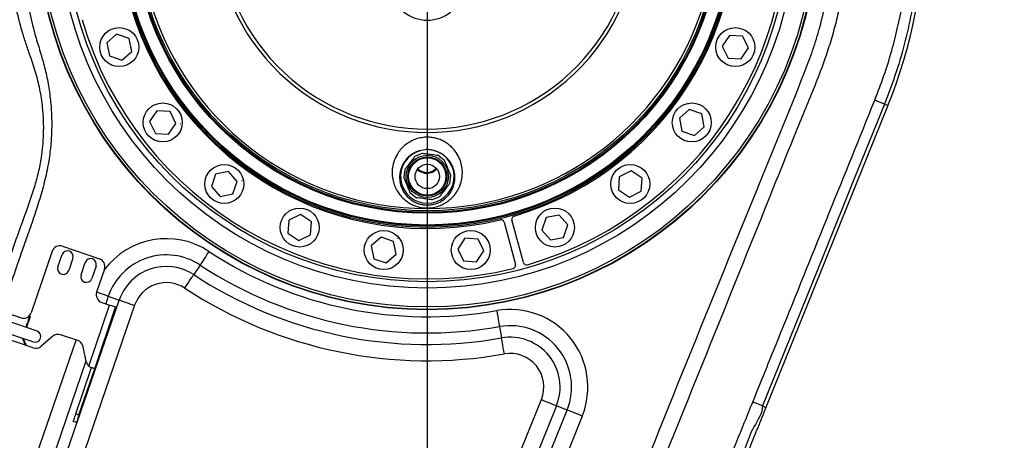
# Model space of a CAD drawing. Extents: x 0 to 8410, y 0 to 5940.
# Tile 96 of 158: x 4431 to 5036, y 2213 to 2471. Entities that reach past the tile are written whole.
import ezdxf

# ---------------------------------------------------------------- set-up
doc = ezdxf.new("R2010")
doc.units = 0
doc.header["$LTSCALE"] = 10
doc.layers.get('0').update_dxf_attribs({"linetype": 'CONTINUOUS'})
doc.styles.add('SLDTEXTSTYLE0', font='TXT', dxfattribs={"width": 0.605})
doc.dimstyles.new('SLDDIMSTYLE1', dxfattribs={"dimtxt": 50, "dimasz": 50, "dimexe": 0, "dimexo": 0.0625, "dimgap": 12.5, "dimtad": 1, "dimdec": 1, "dimrnd": 1e-09, "dimzin": 12, "dimtxsty": 'SLDTEXTSTYLE0', "dimsah": 1, "dimcen": 0.09, "dimazin": 3, "dimtfac": 1, "dimtofl": 0, "dimtmove": 0, "dimatfit": 3, "dimtolj": 1, "dimtzin": 12})
doc.dimstyles.new('SLDDIMSTYLE2', dxfattribs={"dimtxt": 50, "dimasz": 50, "dimexe": 0, "dimexo": 0.0625, "dimgap": 12.5, "dimtad": 1, "dimdec": 0, "dimrnd": 1e-09, "dimzin": 12, "dimtxsty": 'SLDTEXTSTYLE0', "dimsah": 1, "dimcen": 0.09, "dimazin": 3, "dimtfac": 1, "dimtofl": 0, "dimtmove": 0, "dimatfit": 3, "dimtolj": 1, "dimtzin": 12})

# ---------------------------------------------------------------- blocks, each defined once
blk = doc.blocks.new('_D_1')
at = {"color": 7, "linetype": 'CONTINUOUS'}
for p, q in [((4681.63, 2513.02), (4681.63, 1264.41)), ((4261.63, 1476.98), (4261.63, 1264.41)), ((4681.63, 1279.41), (4261.63, 1279.41))]:
    blk.add_line(p, q, dxfattribs=at)
for points in [[(4261.63, 1279.41), (4311.63, 1271.91), (4311.63, 1286.91)], [(4681.63, 1279.41), (4631.63, 1286.91), (4631.63, 1271.91)]]:
    blk.add_solid(points, dxfattribs=at)
at = {"color": 7, "linetype": 'CONTINUOUS', "insert": (4414.34, 1343.86), "char_height": 50, "attachment_point": 1, "style": 'SLDTEXTSTYLE0'}
blk.add_mtext('420', dxfattribs=at)
blk = doc.blocks.new('_D_5')
at = {"color": 7, "linetype": 'CONTINUOUS'}
for p, q in [((7748.62, 2513.02), (7748.62, 776.49)), ((4261.63, 1476.98), (4261.63, 776.49)), ((4261.63, 791.49), (7748.62, 791.49))]:
    blk.add_line(p, q, dxfattribs=at)
for points in [[(4261.63, 791.49), (4311.63, 783.99), (4311.63, 798.99)], [(7748.62, 791.49), (7698.62, 798.99), (7698.62, 783.99)]]:
    blk.add_solid(points, dxfattribs=at)
at = {"color": 7, "linetype": 'CONTINUOUS', "insert": (5928.74, 855.94), "char_height": 50, "attachment_point": 1, "style": 'SLDTEXTSTYLE0'}
blk.add_mtext('3487', dxfattribs=at)
blk = doc.blocks.new('_D_6')
at = {"color": 7, "linetype": 'CONTINUOUS'}
for p, q in [((4661.63, 2533.02), (3022.36, 2533.02)), ((3037.36, 1533.02), (3037.36, 2533.02)), ((4543.1, 1533.02), (3022.36, 1533.02))]:
    blk.add_line(p, q, dxfattribs=at)
for points in [[(3037.36, 2533.02), (3029.86, 2483.02), (3044.86, 2483.02)], [(3037.36, 1533.02), (3044.86, 1583.02), (3029.86, 1583.02)]]:
    blk.add_solid(points, dxfattribs=at)
at = {"color": 7, "linetype": 'CONTINUOUS', "insert": (2972.9, 1956.63), "char_height": 50, "attachment_point": 1, "rotation": 90, "style": 'SLDTEXTSTYLE0'}
blk.add_mtext('1000', dxfattribs=at)
blk = doc.blocks.new('_D_9')
at = {"color": 7, "linetype": 'CONTINUOUS'}
for p, q in [((6136.63, 4639.08), (2746.63, 4639.08)), ((2761.63, 4639.08), (2761.63, 1533.02)), ((3861.91, 1533.02), (2746.63, 1533.02))]:
    blk.add_line(p, q, dxfattribs=at)
for points in [[(2761.63, 4639.08), (2754.13, 4589.08), (2769.13, 4589.08)], [(2761.63, 1533.02), (2769.13, 1583.02), (2754.13, 1583.02)]]:
    blk.add_solid(points, dxfattribs=at)
at = {"color": 7, "linetype": 'CONTINUOUS', "insert": (2697.18, 3009.66), "char_height": 50, "attachment_point": 1, "rotation": 90, "style": 'SLDTEXTSTYLE0'}
blk.add_mtext('3106', dxfattribs=at)

msp = doc.modelspace()

# ---------------------------------------------------------------- linework, layer by layer
at = {"color": 7, "linetype": 'CONTINUOUS'}
for p, q in [((4866.232755, 2464.568605), (4866.209807, 2464.548518)), ((4866.209807, 2464.548518), (4866.215767, 2464.518596)), ((4866.215767, 2464.518596), (4866.244676, 2464.508821)), ((4866.261603, 2464.55883), (4866.232755, 2464.568605)), ((4866.244676, 2464.508821), (4866.267564, 2464.528908)), ((4866.267564, 2464.528908), (4866.261603, 2464.55883)), ((4490.660282, 2462.498893), (4484.584289, 2457.168271)), ((4498.31474, 2459.902276), (4490.660282, 2462.498893)), ((4499.893205, 2451.974978), (4498.31474, 2459.902276)), ((4867.452921, 2461.820235), (4862.963678, 2455.098678)), ((4875.518622, 2461.29321), (4867.452921, 2461.820235)), ((4879.09508, 2454.04457), (4875.518622, 2461.29321)), ((4484.584289, 2457.168271), (4486.162754, 2449.241032)), ((4493.817212, 2446.644356), (4499.893205, 2451.974978)), ((4862.963678, 2455.098678), (4866.540076, 2447.850038)), ((4874.605777, 2447.323014), (4879.09508, 2454.04457)), ((4486.162754, 2449.241032), (4493.817212, 2446.644356)), ((4502.648669, 2450.92832), (4502.646687, 2450.897862)), ((4502.646687, 2450.897862), (4502.672048, 2450.880935)), ((4502.676027, 2450.941791), (4502.648669, 2450.92832)), ((4502.672048, 2450.880935), (4502.699392, 2450.894405)), ((4502.701374, 2450.924863), (4502.676027, 2450.941791)), ((4502.699392, 2450.894405), (4502.701374, 2450.924863)), ((4866.540076, 2447.850038), (4874.605777, 2447.323014)), ((4515.4202, 2415.474285), (4510.930913, 2408.75267)), ((4523.485901, 2414.947202), (4515.4202, 2415.474285)), ((4842.693033, 2416.152944), (4836.617055, 2410.822322)), ((4842.198374, 2419.10993), (4842.196407, 2419.079532)), ((4842.196407, 2419.079532), (4842.221739, 2419.062604)), ((4842.225732, 2419.123461), (4842.198374, 2419.10993)), ((4842.221739, 2419.062604), (4842.249097, 2419.076075)), ((4842.251064, 2419.106473), (4842.225732, 2419.123461)), ((4842.249097, 2419.076075), (4842.251064, 2419.106473)), ((4850.347461, 2413.556268), (4842.693033, 2416.152944)), ((4964.854898, 2418.593098), (4889.879229, 2233.021726)), ((4527.062329, 2407.698621), (4523.485901, 2414.947202)), ((4836.617055, 2410.822322), (4838.195505, 2402.895023)), ((4851.925971, 2405.628969), (4850.347461, 2413.556268)), ((4510.930913, 2408.75267), (4514.507326, 2401.504089)), ((4522.573026, 2400.977005), (4527.062329, 2407.698621)), ((4530.017736, 2407.420863), (4529.994788, 2407.400717)), ((4529.994788, 2407.400717), (4530.000748, 2407.370855)), ((4530.000748, 2407.370855), (4530.029627, 2407.36102)), ((4530.046614, 2407.411029), (4530.017736, 2407.420863)), ((4530.029627, 2407.36102), (4530.052545, 2407.381167)), ((4530.052545, 2407.381167), (4530.046614, 2407.411029)), ((4845.849933, 2400.298347), (4851.925971, 2405.628969)), ((4514.507326, 2401.504089), (4522.573026, 2400.977005)), ((4838.195505, 2402.895023), (4845.849933, 2400.298347)), ((4678.448172, 2389.167418), (4673.875632, 2387.271513)), ((4692.291351, 2384.853949), (4688.363107, 2387.865772)), ((4667.790713, 2379.33593), (4667.146268, 2374.426832)), ((4807.24472, 2381.434311), (4807.234945, 2381.405403)), ((4807.234945, 2381.405403), (4807.255032, 2381.382515)), ((4807.274642, 2381.440212), (4807.24472, 2381.434311)), ((4807.255032, 2381.382515), (4807.284953, 2381.388416)), ((4807.294788, 2381.417324), (4807.274642, 2381.440212)), ((4807.284953, 2381.388416), (4807.294788, 2381.417324)), ((4551.507326, 2376.460304), (4548.910679, 2368.805816)), ((4559.434625, 2378.038754), (4551.507326, 2376.460304)), ((4564.765247, 2371.962776), (4559.434625, 2378.038754)), ((4695.477756, 2370.708753), (4696.121844, 2375.616659)), ((4799.708547, 2374.873568), (4799.181523, 2366.807868)), ((4806.957187, 2378.450026), (4799.708547, 2374.873568)), ((4813.678803, 2373.960723), (4806.957187, 2378.450026)), ((4813.151719, 2365.895023), (4813.678803, 2373.960723)), ((4548.910679, 2368.805816), (4554.241302, 2362.729837)), ((4562.1686, 2364.308287), (4564.765247, 2371.962776)), ((4567.691835, 2372.459401), (4567.674877, 2372.43401)), ((4567.674877, 2372.43401), (4567.688378, 2372.406711)), ((4567.688378, 2372.406711), (4567.718806, 2372.404684)), ((4567.722263, 2372.457434), (4567.691835, 2372.459401)), ((4567.718806, 2372.404684), (4567.735734, 2372.430076)), ((4567.735734, 2372.430076), (4567.722263, 2372.457434)), ((4554.241302, 2362.729837), (4562.1686, 2364.308287)), ((4670.97676, 2365.189542), (4674.906077, 2362.177123)), ((4684.821131, 2360.876312), (4689.393493, 2362.772633)), ((4799.181523, 2366.807868), (4805.903079, 2362.318625)), ((4805.903079, 2362.318625), (4813.151719, 2365.895023)), ((4603.711011, 2351.69213), (4596.462371, 2348.115732)), ((4610.432567, 2347.202827), (4603.711011, 2351.69213)), ((4754.753532, 2349.702408), (4752.156885, 2342.047979)), ((4762.680831, 2351.280917), (4754.753532, 2349.702408)), ((4768.011453, 2345.20488), (4762.680831, 2351.280917)), ((4763.730945, 2354.089071), (4763.714017, 2354.06368)), ((4763.714017, 2354.06368), (4763.727488, 2354.036381)), ((4763.727488, 2354.036381), (4763.757946, 2354.034354)), ((4763.761344, 2354.087104), (4763.730945, 2354.089071)), ((4763.757946, 2354.034354), (4763.774874, 2354.059746)), ((4763.774874, 2354.059746), (4763.761344, 2354.087104)), ((4596.462371, 2348.115732), (4595.935317, 2340.050032)), ((4609.905513, 2339.137127), (4610.432567, 2347.202827)), ((4613.130899, 2348.439981), (4613.121124, 2348.411133)), ((4613.121124, 2348.411133), (4613.141211, 2348.388185)), ((4613.160821, 2348.445942), (4613.130899, 2348.439981)), ((4613.141211, 2348.388185), (4613.171132, 2348.394145)), ((4613.180937, 2348.423054), (4613.160821, 2348.445942)), ((4613.171132, 2348.394145), (4613.180937, 2348.423054)), ((4728.898855, 2346.967866), (4735.888632, 2320.881595)), ((4740.718277, 2322.175671), (4733.72847, 2348.261942)), ((4765.414776, 2337.550451), (4768.011453, 2345.20488)), ((4595.935317, 2340.050032), (4602.656903, 2335.560729)), ((4602.656903, 2335.560729), (4609.905513, 2339.137127)), ((4653.297724, 2337.702801), (4647.221716, 2332.372178)), ((4660.952183, 2335.106184), (4653.297724, 2337.702801)), ((4663.238349, 2336.999585), (4663.236382, 2336.969127)), ((4663.236382, 2336.969127), (4663.261743, 2336.952199)), ((4663.265707, 2337.013056), (4663.238349, 2336.999585)), ((4663.261743, 2336.952199), (4663.289072, 2336.96567)), ((4663.291069, 2336.996128), (4663.265707, 2337.013056)), ((4663.289072, 2336.96567), (4663.291069, 2336.996128)), ((4704.815509, 2337.024142), (4700.326206, 2330.302586)), ((4712.881209, 2336.497118), (4704.815509, 2337.024142)), ((4714.62238, 2338.937809), (4714.599462, 2338.917722)), ((4714.599462, 2338.917722), (4714.605423, 2338.887801)), ((4714.605423, 2338.887801), (4714.634271, 2338.877966)), ((4714.651259, 2338.928034), (4714.62238, 2338.937809)), ((4714.634271, 2338.877966), (4714.657219, 2338.898112)), ((4714.657219, 2338.898112), (4714.651259, 2338.928034)), ((4752.156885, 2342.047979), (4757.487508, 2335.972001)), ((4757.487508, 2335.972001), (4765.414776, 2337.550451)), ((4457.319038, 2332.160105), (4480.045872, 2324.447085)), ((4647.221716, 2332.372178), (4648.800196, 2324.444939)), ((4662.530633, 2327.178885), (4660.952183, 2335.106184)), ((4716.457637, 2329.248478), (4712.881209, 2336.497118)), ((4450.977402, 2329.032232), (4438.122319, 2291.154196)), ((4454.561563, 2319.367697), (4457.13258, 2326.943328)), ((4463.761242, 2324.69367), (4461.190226, 2317.118038)), ((4656.454655, 2321.848263), (4662.530633, 2327.178885)), ((4700.326206, 2330.302586), (4703.902634, 2323.053946)), ((4711.968335, 2322.526922), (4716.457637, 2329.248478)), ((4468.765842, 2314.547052), (4471.336844, 2322.122683)), ((4477.965506, 2319.873025), (4475.394489, 2312.297394)), ((4648.800196, 2324.444939), (4656.454655, 2321.848263)), ((4703.902634, 2323.053946), (4711.968335, 2322.526922)), ((4483.173745, 2318.105449), (4478.353085, 2303.901185)), ((4477.148445, 2256.789078), (4490.003528, 2294.667115)), ((4481.480958, 2297.559549), (4486.215713, 2295.952668)), ((4431.780683, 2288.026323), (4424.205067, 2290.597369)), ((4441.697898, 2279.908528), (4422.758879, 2286.336054)), ((4439.377638, 2269.607772), (4419.384422, 2276.393105)), ((4420.509236, 2279.707422), (4439.448269, 2273.279895)), ((4451.226296, 2276.674797), (4444.281491, 2270.58356)), ((4466.750579, 2274.046172), (4456.130149, 2277.650585)), ((4471.850323, 2261.22724), (4470.047565, 2270.287206)), ((4465.613248, 2229.023327), (4475.254553, 2257.431855)), ((4467.507141, 2228.380551), (4477.148445, 2256.789078)), ((4465.900259, 2223.645796), (4464.006351, 2224.288573))]:
    msp.add_line(p, q, dxfattribs=at)
at = {"color": 8, "linetype": 'CONTINUOUS'}
for p, q in [((4962.708833, 2419.460167), (4964.854898, 2418.593098)), ((4541.952225, 2320.567598), (4538.057061, 2314.643134)), ((4485.534119, 2301.319351), (4483.95087, 2296.721269)), ((4485.534119, 2301.319351), (4492.238062, 2299.010982)), ((4417.790713, 2082.800199), (4492.238062, 2299.010982)), ((4501.670214, 2295.763244), (4427.222865, 2079.552402)), ((4473.479437, 2258.42463), (4486.215713, 2295.952668)), ((4726.052286, 2282.672395), (4727.29093, 2275.691201)), ((4401.654603, 2088.356306), (4465.713905, 2274.398019)), ((4471.805992, 2261.449982), (4411.086755, 2085.108508)), ((4732.490452, 2189.937522), (4751.814874, 2237.76709)), ((4761.064114, 2234.030177), (4741.739722, 2186.200549)), ((4767.638089, 2231.374075), (4761.064114, 2234.030177)), ((4887.733223, 2233.888795), (4889.879229, 2233.021726)), ((4465.613248, 2229.023327), (4467.507141, 2228.380551)), ((4747.131111, 2180.61762), (4767.638089, 2231.374075)), ((4776.8873, 2227.637162), (4756.380381, 2176.880648))]:
    msp.add_line(p, q, dxfattribs=at)
at = {"color": 8, "linetype": 'CONTINUOUS', "flags": 128}
for points in [[(4962.708833, 2419.460167), (4943.96496, 2373.067309), (4925.221147, 2326.674392), (4887.733223, 2233.888795)], [(4547.432514, 2328.903069), (4546.407791, 2327.344467), (4545.419069, 2325.840642), (4544.501009, 2324.444284), (4543.685826, 2323.204388), (4543.00216, 2322.164585), (4542.474004, 2321.361234), (4542.119863, 2320.822586), (4541.952225, 2320.567598)], [(4532.576772, 2306.307663), (4533.601465, 2307.866265), (4534.590216, 2309.37009), (4535.508277, 2310.766448), (4536.32346, 2312.006344), (4537.007125, 2313.046207), (4537.535282, 2313.849499), (4537.889393, 2314.388146), (4538.057061, 2314.643134)], [(4485.534119, 2301.319351), (4485.245558, 2301.418712), (4484.63607, 2301.628579), (4483.72704, 2301.941563), (4482.550385, 2302.346756), (4481.147381, 2302.829851), (4479.567291, 2303.373923), (4478.320914, 2303.803076)], [(4492.238062, 2299.010982), (4492.526623, 2298.911621), (4493.13611, 2298.701753), (4494.04514, 2298.388769), (4495.221796, 2297.983636), (4496.6248, 2297.500541), (4498.204889, 2296.956469), (4499.906602, 2296.370496), (4501.670214, 2295.763244)], [(4724.309595, 2292.494644), (4724.635424, 2290.658047), (4724.949839, 2288.886), (4725.241782, 2287.240555), (4725.501003, 2285.779526), (4725.718411, 2284.554173), (4725.886377, 2283.607592), (4725.99897, 2282.972862), (4726.052286, 2282.672395)], [(4729.033651, 2265.868952), (4728.707792, 2267.70549), (4728.393378, 2269.477596), (4728.101434, 2271.123041), (4727.842214, 2272.584071), (4727.624806, 2273.809363), (4727.45687, 2274.756004), (4727.344247, 2275.390674), (4727.29093, 2275.691201)], [(4751.814874, 2237.76709), (4753.544273, 2237.068345), (4755.212994, 2236.394157), (4756.762447, 2235.768129), (4758.138241, 2235.212256), (4759.292098, 2234.746088), (4760.183485, 2234.385957), (4760.781141, 2234.144499), (4761.064114, 2234.030177)], [(4887.733223, 2233.888795), (4887.580933, 2233.94834), (4887.246074, 2234.081675), (4886.73258, 2234.287252), (4886.046471, 2234.562625), (4885.195734, 2234.904577), (4884.190323, 2235.309173), (4883.042039, 2235.771586), (4881.764295, 2236.286451)], [(4776.8873, 2227.637162), (4775.157871, 2228.335907), (4773.489179, 2229.010095), (4771.939756, 2229.636123), (4770.563962, 2230.191995), (4769.410076, 2230.658163), (4768.518688, 2231.018295), (4767.921033, 2231.259753), (4767.638089, 2231.374075)]]:
    msp.add_lwpolyline(points, dxfattribs=at)
at = {"color": 7, "linetype": 'CONTINUOUS', "flags": 128}
for points in [[(4490.003528, 2294.667115), (4489.930736, 2294.691851), (4489.715191, 2294.764985), (4489.365162, 2294.883777), (4488.894107, 2295.043637), (4488.320114, 2295.238485), (4487.665253, 2295.460691), (4486.954676, 2295.701851), (4486.215713, 2295.952668)], [(4477.148445, 2256.789078), (4477.114009, 2256.800761), (4477.011325, 2256.835629), (4476.842256, 2256.893029), (4476.609873, 2256.971886), (4476.318406, 2257.07077), (4475.973176, 2257.187952), (4475.580426, 2257.321228), (4475.147309, 2257.468213)], [(4464.006351, 2224.288573), (4464.037227, 2224.379529), (4464.128675, 2224.648942), (4464.277165, 2225.0865), (4464.477005, 2225.675334), (4464.720504, 2226.392795), (4464.998307, 2227.211406), (4465.299757, 2228.099574), (4465.613248, 2229.023327)], [(4467.507141, 2228.380551), (4467.19365, 2227.456858), (4466.892215, 2226.568629), (4466.614412, 2225.750079), (4466.370898, 2225.032558), (4466.171073, 2224.443724), (4466.022583, 2224.006225), (4465.931134, 2223.736753), (4465.900259, 2223.645796)]]:
    msp.add_lwpolyline(points, dxfattribs=at)
at = {"color": 7, "linetype": 'CONTINUOUS'}
for centre, radius in [((4681.634054, 2533.021738), 240), ((4681.634054, 2533.021738), 239.9), ((4681.634054, 2533.021738), 239.75), ((4681.634054, 2533.021738), 188.5), ((4681.634054, 2533.021738), 180), ((4492.23875, 2454.571634), 12), ((4871.029358, 2454.571634), 12), ((4518.996619, 2408.225645), 12), ((4844.271489, 2408.225645), 12), ((4681.634054, 2375.021738), 13), ((4681.634054, 2375.021738), 12), ((4681.634054, 2375.021738), 11.5), ((4556.837961, 2370.384303), 12), ((4681.634054, 2375.021738), 7.5), ((4806.430147, 2370.384303), 12), ((4603.18395, 2343.626434), 12), ((4760.084157, 2343.626434), 12), ((4654.876184, 2329.775541), 12), ((4708.391923, 2329.775541), 12), ((4437.126053, 2288.218657), 0.25), ((4437.367085, 2288.928871), 0.25), ((4435.197791, 2282.536949), 0.25), ((4435.438824, 2283.247163), 0.25), ((4435.679857, 2283.957376), 0.25), ((4435.920889, 2284.66759), 0.25), ((4436.161922, 2285.377803), 0.25), ((4436.402955, 2286.088017), 0.25), ((4436.643987, 2286.79823), 0.25), ((4436.88502, 2287.508444), 0.25), ((4433.069832, 2275.022177), 0.25), ((4433.401593, 2274.349545), 0.25), ((4433.733354, 2273.676912), 0.25), ((4434.065115, 2273.00428), 0.25), ((4434.396876, 2272.331647), 0.25), ((4434.728637, 2271.659014), 0.25)]:
    msp.add_circle(centre, radius, dxfattribs=at)
at = {"color": 8, "linetype": 'CONTINUOUS'}
for radius in [238.265325, 226.649285, 222.784345, 189.3, 187.873855, 180.626145, 179.108271]:
    msp.add_circle((4681.634054, 2533.021738), radius, dxfattribs=at)
at = {"color": 7, "linetype": 'CONTINUOUS'}
for centre, radius, start, end in [((4681.634054, 2533.021738), 927.584008, 316.727313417, 86.727313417), ((4681.634054, 2533.021738), 305.463529, 338, 63.819616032), ((4681.634054, 2533.021738), 221, 286.177393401, 13.822606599), ((4681.634054, 2533.021738), 190, 286.342992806, 13.657007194), ((4681.634054, 2533.021738), 190, 196.342992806, 283.657007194), ((4681.634054, 2533.021738), 221, 196.177393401, 283.822606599), ((4681.634054, 2375.021738), 16.465079, 105.596424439, 74.403575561), ((4681.376618, 2385.521963), 8.5, 226.432501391, 316.376398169), ((4681.376618, 2385.521963), 8, 226.038602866, 316.770296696), ((4735.660326, 2348.779609), 2, 106.342992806, 195), ((4726.966994, 2346.450238), 2, 15, 103.657007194), ((4455.712153, 2327.425377), 5, 71.253787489, 161.253787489), ((4460.446909, 2325.818493), 3.5, 341.253787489, 161.253787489), ((4457.875895, 2318.242882), 3.5, 161.253787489, 341.253787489), ((4474.65118, 2320.99784), 3.5, 341.253787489, 161.253787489), ((4478.438986, 2319.712332), 5, 341.253787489, 71.253787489), ((4733.956791, 2320.363958), 2, 283.822606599, 15), ((4742.650124, 2322.69333), 2, 195, 286.177393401), ((4472.080165, 2313.422229), 3.5, 161.253787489, 341.253787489), ((4483.087846, 2302.294293), 5, 161.253787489, 251.253787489), ((4433.387564, 2292.761091), 5, 251.253787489, 341.253787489), ((4440.573081, 2276.594201), 3.5, 251.253787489, 71.253787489), ((4454.523271, 2272.915798), 5, 71.253787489, 131.253787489), ((4440.98452, 2274.342525), 5, 251.253787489, 311.253787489), ((4465.1437, 2269.311431), 5, 11.253787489, 71.253787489), ((4476.75419, 2262.202995), 5, 191.253787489, 229.084138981)]:
    msp.add_arc(centre, radius, start, end, dxfattribs=at)
at = {"color": 8, "linetype": 'CONTINUOUS'}
for centre, radius, start, end in [((4681.634054, 2533.021738), 177.661387, 118.777203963, 61.222796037), ((4681.634054, 2533.021738), 130.983186, 138.712425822, 41.287574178), ((4681.634054, 2533.021738), 128.842014, 141.180514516, 38.819485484), ((4681.634054, 2494.021738), 22.884011, 192.5, 347.5), ((4832.464296, 2112.342213), 333.594181, 67.018861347, 68.123791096), ((4521.218673, 2289.032178), 47.716368, 56.676351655, 143.211917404), ((4521.218673, 2289.032178), 37.740728, 56.676351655, 161), ((4681.634054, 2533.021738), 244.283632, 236.676351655, 280.061005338), ((4521.218673, 2289.032178), 30.65049, 56.676351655, 161), ((4681.634054, 2533.021738), 254.259272, 236.676351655, 280.061005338), ((4681.634054, 2533.021738), 261.34951, 236.676351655, 280.061005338), ((4521.218673, 2289.032178), 20.674849, 56.676351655, 161), ((4681.634054, 2533.021738), 271.325151, 236.676351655, 280.061005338), ((4732.645475, 2245.512025), 47.716368, 338, 100.061005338), ((4732.645475, 2245.512025), 37.740728, 338, 100.061005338), ((4732.645475, 2245.512025), 30.65049, 338, 100.061005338), ((4732.645475, 2245.512025), 20.674849, 338, 100.061005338)]:
    msp.add_arc(centre, radius, start, end, dxfattribs=at)
for points, knots in [([(4956.762316, 2421.914627), (4958.707083, 2426.956485), (4962.596645, 2437.040274), (4967.193301, 2451.974202), (4970.925405, 2466.526164), (4973.718201, 2480.200694), (4975.804968, 2493.51932), (4977.241135, 2506.339433), (4978.149081, 2519.610143), (4978.462676, 2533.314163), (4978.107898, 2547.526658), (4976.946184, 2563.469155), (4974.648165, 2581.077115), (4970.931563, 2599.860237), (4966.344406, 2617.153354), (4961.16135, 2632.957987), (4955.610468, 2647.272072), (4949.501909, 2660.914622), (4943.102542, 2673.518872), (4936.319575, 2685.451878), (4929.300297, 2696.605216), (4921.388056, 2708.025108), (4912.345676, 2719.829344), (4901.960516, 2731.979775), (4890.508485, 2743.985137), (4878.140401, 2755.563164), (4864.771279, 2766.694428), (4850.916714, 2776.909842), (4836.650479, 2786.209958), (4822.095346, 2794.551379), (4807.082001, 2802.136838), (4796.717862, 2806.468977), (4791.535797, 2808.635046)], [0, 0, 0, 0, 0.034682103, 0.0693647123, 0.1002302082, 0.1310956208, 0.1589212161, 0.1867466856, 0.2138824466, 0.2442868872, 0.2747088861, 0.3051134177, 0.3468648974, 0.3886162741, 0.4279427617, 0.4616426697, 0.4953427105, 0.5264526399, 0.5575626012, 0.5860505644, 0.6145386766, 0.6421322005, 0.6752107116, 0.7099502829, 0.7446899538, 0.781667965, 0.818645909, 0.856304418, 0.8921062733, 0.9279079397, 0.9639539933, 1, 1, 1, 1]), ([(4812.139215, 2806.64127), (4815.777635, 2804.853786), (4823.05447, 2801.278821), (4833.698428, 2795.360646), (4844.123687, 2789.042787), (4855.511239, 2781.487952), (4867.70859, 2772.535717), (4880.057538, 2762.389562), (4891.413617, 2752.029075), (4901.482381, 2741.904105), (4910.744813, 2731.683478), (4919.170975, 2721.524185), (4927.709669, 2710.269546), (4936.22575, 2697.850131), (4944.398334, 2684.462498), (4951.678588, 2671.038064), (4957.934378, 2658.02138), (4963.408495, 2645.110618), (4968.10364, 2632.492106), (4972.459798, 2618.985822), (4976.426223, 2604.326595), (4979.841397, 2588.365799), (4982.477262, 2571.629667), (4984.198105, 2554.415444), (4984.935654, 2536.666632), (4984.646977, 2519.949605), (4983.536412, 2504.316137), (4981.815579, 2489.899099), (4979.113017, 2473.798707), (4975.075956, 2456.121662), (4969.566802, 2437.351884), (4964.948779, 2425.303949), (4962.708833, 2419.460167)], [0, 0, 0, 0, 0.02657172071, 0.05314340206, 0.07980649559, 0.10646961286, 0.14270661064, 0.17894332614, 0.21119266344, 0.24344186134, 0.27251501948, 0.30158829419, 0.32994122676, 0.36510083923, 0.40026058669, 0.43271837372, 0.46517600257, 0.4948983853, 0.52462043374, 0.55340936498, 0.5879042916, 0.62413109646, 0.66035800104, 0.69891850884, 0.73747921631, 0.77674913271, 0.80845921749, 0.84018746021, 0.87189752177, 0.91544139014, 0.95898533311, 1, 1, 1, 1]), ([(4406.189712, 2272.154261), (4412.875527, 2291.131599), (4421.873058, 2316.67062), (4433.366218, 2348.701058), (4439.160462, 2364.731391), (4442.76477, 2377.450467), (4444.360716, 2385.926919), (4445.332328, 2393.720848), (4445.819222, 2401.260519), (4445.82666, 2409.281425), (4445.20111, 2418.567875), (4443.621867, 2428.587461), (4440.971547, 2439.23079), (4437.736065, 2448.593526), (4434.777603, 2456.927253), (4431.765273, 2466.876341), (4428.470361, 2479.510866), (4425.531967, 2494.952915), (4423.544316, 2510.653322), (4422.634029, 2525.695567), (4422.601245, 2540.006693), (4423.285119, 2553.489024), (4424.758315, 2567.619176), (4427.156942, 2582.338335), (4430.601829, 2597.638673), (4435.023113, 2612.890013), (4440.443698, 2628.022871), (4446.143276, 2641.291225), (4451.756997, 2652.648734), (4457.898274, 2663.847104), (4465.605516, 2676.301403), (4474.400585, 2688.706634), (4483.363122, 2699.940696), (4492.350461, 2710.070446), (4502.555943, 2720.407252), (4513.716925, 2730.481355), (4525.882382, 2740.216665), (4538.795593, 2749.351382), (4552.464518, 2757.770508), (4565.23902, 2764.58348), (4576.739617, 2769.974884), (4588.551461, 2774.91998), (4602.385414, 2779.850747), (4618.202917, 2784.363913), (4634.160545, 2787.862664), (4648.449337, 2790.069213), (4661.07016, 2791.333243), (4673.836034, 2792.079773), (4688.499293, 2792.14467), (4702.32733, 2791.3682), (4710.604154, 2790.428891), (4713.407429, 2790.110757)], [0, 0, 0, 0, 0.0851721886, 0.1146216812, 0.1440661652, 0.1572979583, 0.1705328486, 0.1805320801, 0.1905314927, 0.2024956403, 0.2144596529, 0.2298960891, 0.2453709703, 0.2608292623, 0.2718184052, 0.2828089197, 0.3048255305, 0.3270666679, 0.3493070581, 0.3717780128, 0.3908128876, 0.4098612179, 0.4288961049, 0.4509229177, 0.4729500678, 0.4952453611, 0.5180983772, 0.5409509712, 0.5563314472, 0.5717119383, 0.5949996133, 0.6182871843, 0.6360383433, 0.6558102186, 0.6755820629, 0.697498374, 0.7194153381, 0.7415008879, 0.7644128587, 0.7873256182, 0.8027452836, 0.8181649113, 0.8415156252, 0.8648671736, 0.8877472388, 0.9106265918, 0.9260256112, 0.9414246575, 0.9647413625, 0.9880582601, 1, 1, 1, 1]), ([(4739.746275, 2785.474231), (4743.233839, 2784.628814), (4750.070374, 2782.971576), (4760.116513, 2779.976074), (4769.929016, 2776.650044), (4779.618195, 2772.914863), (4788.977547, 2768.868279), (4797.982127, 2764.549179), (4808.418232, 2759.051689), (4820.313884, 2752.016683), (4832.393507, 2743.844851), (4843.010242, 2735.7927), (4852.292903, 2728.043348), (4861.297554, 2719.781578), (4869.992672, 2711.012494), (4878.355968, 2701.730135), (4886.287806, 2692.026105), (4894.955461, 2680.304995), (4904.000017, 2666.356293), (4911.830983, 2652.175145), (4917.767444, 2639.762189), (4922.201801, 2629.34), (4926.191554, 2618.708798), (4929.626992, 2608.17324), (4932.533062, 2597.794354), (4934.953484, 2587.578642), (4936.959423, 2577.249814), (4938.655728, 2566.105323), (4939.928911, 2554.170394), (4940.66183, 2541.419283), (4940.763884, 2528.605609), (4940.155059, 2514.024166), (4938.492604, 2497.738914), (4935.779699, 2482.060815), (4932.661676, 2468.696888), (4929.564984, 2457.606218), (4925.580882, 2445.51498), (4920.605934, 2432.505402), (4914.85981, 2418.517021), (4905.318623, 2395.305558), (4867.893954, 2302.100924), (4832.135722, 2213.661317), (4802.004935, 2139.13988)], [0, 0, 0, 0, 0.0140185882, 0.0274800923, 0.0409414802, 0.0544904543, 0.0680394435, 0.080769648, 0.093499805, 0.1141151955, 0.1347304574, 0.1504440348, 0.1661576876, 0.1819574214, 0.1981725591, 0.2143877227, 0.2307543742, 0.247120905, 0.2713220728, 0.2956483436, 0.3103564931, 0.3250648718, 0.3398863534, 0.3547076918, 0.3683464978, 0.3819852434, 0.3957144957, 0.409443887, 0.4260168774, 0.4425898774, 0.459325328, 0.4760607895, 0.4995874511, 0.5232296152, 0.5381715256, 0.5531876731, 0.568203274, 0.5878936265, 0.6075906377, 0.6272881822, 0.6859436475, 1, 1, 1, 1]), ([(4793.548109, 2142.577221), (4823.534477, 2217.15171), (4863.243029, 2315.904749), (4905.66641, 2418.530972), (4918.322257, 2451.480927), (4922.836275, 2465.860733), (4926.428715, 2480.424088), (4929.102726, 2495.181908), (4930.813853, 2508.857633), (4931.780755, 2522.824909), (4931.957773, 2536.966374), (4931.318792, 2551.314625), (4929.87996, 2565.385692), (4927.679066, 2579.213791), (4924.76329, 2592.684393), (4921.049765, 2606.18356), (4916.537428, 2619.586424), (4911.195318, 2632.917759), (4904.692435, 2646.767935), (4896.870493, 2661.003667), (4887.697668, 2675.313786), (4877.627082, 2688.875785), (4866.779235, 2701.605716), (4855.813616, 2712.868119), (4844.934599, 2722.76729), (4834.179662, 2731.523374), (4822.866532, 2739.724665), (4810.927057, 2747.398161), (4798.470797, 2754.439398), (4785.66902, 2760.736131), (4772.651868, 2766.244501), (4759.468774, 2770.966813), (4745.980927, 2774.961202), (4732.252385, 2778.195651), (4718.301036, 2780.66227), (4703.427334, 2782.434178), (4687.659662, 2783.339746), (4670.917913, 2783.194842), (4654.054211, 2781.900082), (4637.155762, 2779.441443), (4621.479497, 2776.0583), (4607.026174, 2771.998751), (4593.782771, 2767.457961), (4580.760291, 2762.148022), (4568.023094, 2756.098952), (4555.586049, 2749.322509), (4542.70786, 2741.338977), (4529.563106, 2731.964771), (4516.417351, 2721.184611), (4504.106147, 2709.614492), (4492.709694, 2697.36993), (4482.094407, 2684.314361), (4472.337448, 2670.483872), (4463.495989, 2655.987946), (4455.704739, 2641.020328), (4449.016854, 2625.710386), (4443.797476, 2611.219475), (4439.809425, 2597.7026), (4436.856783, 2585.394952), (4434.561555, 2573.144813), (4432.919248, 2561.224791), (4431.834533, 2549.480678), (4431.27474, 2538.034713), (4431.244253, 2525.34308), (4431.914322, 2511.431873), (4433.508047, 2496.223591), (4435.990204, 2481.102975), (4438.897822, 2467.824317), (4442.149375, 2456.460586), (4445.174019, 2446.85453), (4447.66923, 2437.067359), (4449.441526, 2427.057306), (4450.515705, 2416.904184), (4450.857698, 2406.610373), (4450.445459, 2396.2753), (4449.395084, 2387.001861), (4447.641758, 2377.241024), (4445.132449, 2367.029955), (4441.586123, 2355.393715), (4437.640645, 2343.874694), (4433.523395, 2332.411009), (4427.262534, 2314.255258), (4422.546176, 2299.866657), (4419.093849, 2289.334347)], [0, 0, 0, 0, 0.1660044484, 0.2198264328, 0.2293573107, 0.2388868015, 0.2509342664, 0.2603116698, 0.2698483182, 0.2793849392, 0.2892131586, 0.2990415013, 0.3090324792, 0.3184098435, 0.3279466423, 0.337483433, 0.3473112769, 0.3571391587, 0.3671296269, 0.3788951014, 0.3906604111, 0.4022083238, 0.4137564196, 0.4251779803, 0.4346491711, 0.4441203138, 0.4538067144, 0.4634931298, 0.4734179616, 0.4833427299, 0.4929421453, 0.5025956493, 0.512249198, 0.5219798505, 0.5317105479, 0.5414948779, 0.5529003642, 0.5643057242, 0.5760483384, 0.5878047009, 0.5995474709, 0.6091444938, 0.6187956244, 0.6284469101, 0.6381749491, 0.6479030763, 0.6576841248, 0.6694522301, 0.6812206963, 0.6927700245, 0.7043195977, 0.7157429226, 0.7274965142, 0.7392500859, 0.7507851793, 0.7623202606, 0.7737298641, 0.7825722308, 0.7914148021, 0.7998588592, 0.8083031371, 0.8162569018, 0.8242105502, 0.8319628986, 0.8424611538, 0.852959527, 0.8635271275, 0.8740946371, 0.8810122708, 0.8879320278, 0.8948936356, 0.9018552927, 0.9089092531, 0.9159630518, 0.9231082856, 0.930253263, 0.9352191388, 0.9435822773, 0.9519516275, 0.9603363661, 0.9687274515, 0.9771088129, 1, 1, 1, 1]), ([(4881.764295, 2236.286451), (4883.886896, 2241.540589), (4890.254675, 2257.30294), (4905.938578, 2296.122021), (4928.815707, 2352.743785), (4947.446783, 2398.857688), (4956.762316, 2421.914627)], [0, 0, 0, 0, 0.0849128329, 0.2547375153, 0.6273689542, 1, 1, 1, 1]), ([(4667.91323, 2360.586275), (4667.815418, 2360.668179), (4666.881194, 2361.450457), (4665.260287, 2363.079236), (4663.26427, 2365.771463), (4661.652665, 2368.864405), (4660.479975, 2372.466005), (4659.93157, 2376.40196), (4660.143359, 2380.650445), (4661.229584, 2384.975923), (4663.11355, 2388.830018), (4665.563357, 2392.079219), (4668.147487, 2394.510336), (4671.020023, 2396.444511), (4674.002137, 2397.854837), (4677.293681, 2398.820223), (4680.589626, 2399.229961), (4683.804682, 2399.132983), (4686.744435, 2398.620834), (4689.53321, 2397.724917), (4692.15738, 2396.47756), (4694.618698, 2394.867307), (4696.304282, 2393.398548), (4698.228915, 2391.410055), (4700.221429, 2388.754559), (4702.042295, 2384.883479), (4703.05809, 2380.911228), (4703.353451, 2376.839864), (4702.848951, 2372.55076), (4701.493555, 2368.490722), (4699.450862, 2364.881589), (4697.072814, 2362.022887), (4694.318041, 2359.669413), (4691.374321, 2357.865825), (4688.031731, 2356.505682), (4684.614689, 2355.752595), (4681.227814, 2355.563476), (4678.138965, 2355.851148), (4675.20036, 2356.555286), (4672.536024, 2357.595453), (4670.059543, 2358.935406), (4668.633253, 2360.032459), (4667.91323, 2360.586275)], [0, 0, 0, 0, 0.0027628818, 0.0263888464, 0.0505020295, 0.0787039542, 0.1074996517, 0.1405838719, 0.1744653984, 0.2103844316, 0.2474274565, 0.2747411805, 0.3027641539, 0.3251158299, 0.3480694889, 0.3703783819, 0.3935450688, 0.4130833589, 0.4332393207, 0.4523035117, 0.4718351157, 0.4929060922, 0.5144230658, 0.5204790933, 0.5544271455, 0.5895698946, 0.6208066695, 0.6527250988, 0.6883101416, 0.7249329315, 0.7541964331, 0.78423725, 0.8080641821, 0.8325281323, 0.8563403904, 0.8810965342, 0.9015283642, 0.922653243, 0.9417927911, 0.9614323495, 0.9805302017, 1, 1, 1, 1]), ([(4861.390354, 2187.139382), (4864.694481, 2194.962449), (4869.797469, 2207.044622), (4876.555302, 2223.441215), (4880.028523, 2232.006084), (4881.764295, 2236.286451)], [0, 0, 0, 0, 0.47885086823, 0.73955116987, 1, 1, 1, 1]), ([(4887.733223, 2233.888795), (4887.733223, 2233.888775), (4887.733227, 2229.251591), (4881.846431, 2221.058685), (4875.474768, 2204.91674), (4873.252696, 2190.624222), (4867.227755, 2184.59929), (4867.227735, 2184.59927)], [0, 0, 0, 0, 0.0000011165, 0.2605860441, 0.5211887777, 0.999998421, 1, 1, 1, 1])]:
    msp.add_open_spline(points, degree=3, knots=knots, dxfattribs=at)
at = {"color": 7, "linetype": 'CONTINUOUS'}
for points, knots in [([(4686.060848, 2390.880575), (4685.247852, 2391.075398), (4683.602575, 2391.469666), (4680.59093, 2391.62121), (4678.479495, 2391.159047), (4677.207263, 2390.880575)], [0, 0, 0, 0, 0.2796669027, 0.5659679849, 1, 1, 1, 1]), ([(4677.207263, 2390.880575), (4676.934205, 2390.802716), (4676.428937, 2390.658645), (4675.111906, 2390.197597), (4673.318724, 2389.369093), (4671.07649, 2387.886904), (4669.030537, 2386.000539), (4667.113381, 2383.511041), (4665.606687, 2380.512129), (4664.733263, 2377.177117), (4664.537501, 2373.838839), (4664.939474, 2370.780435), (4665.846877, 2367.9315), (4667.109009, 2365.475117), (4668.747264, 2363.258491), (4670.529021, 2361.503049), (4672.451766, 2360.091875), (4674.373727, 2359.027979), (4676.501029, 2358.192972), (4678.717586, 2357.653723), (4681.004992, 2357.415884), (4682.694106, 2357.465129), (4684.394608, 2357.656614), (4686.104891, 2357.998134), (4687.912417, 2358.623919), (4689.787934, 2359.491145), (4691.677044, 2360.649372), (4693.834704, 2362.496612), (4695.715548, 2364.763829), (4697.299741, 2367.576951), (4698.360126, 2370.776863), (4698.740592, 2374.106327), (4698.492567, 2377.30752), (4697.694612, 2380.353591), (4696.257632, 2383.372129), (4694.690299, 2385.442953), (4693.151592, 2387.003195), (4691.833891, 2388.126731), (4689.460401, 2389.703051), (4687.352359, 2390.433226), (4686.060848, 2390.880575)], [0, 0, 0, 0, 0.0074388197, 0.013764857, 0.0371000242, 0.061155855, 0.0906708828, 0.1209621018, 0.1608497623, 0.2018505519, 0.2389286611, 0.2767350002, 0.3080911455, 0.3399853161, 0.3671776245, 0.3949229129, 0.4151798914, 0.4358223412, 0.4556146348, 0.475974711, 0.4945870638, 0.5138026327, 0.5184854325, 0.538127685, 0.5583907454, 0.568811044, 0.5941854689, 0.620316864, 0.6524221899, 0.6853679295, 0.7251462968, 0.7659364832, 0.8008686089, 0.8364164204, 0.8737862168, 0.9122066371, 0.9187335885, 0.9411100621, 0.9639205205, 1, 1, 1, 1]), ([(4673.875632, 2387.271513), (4673.094113, 2386.252284), (4671.511509, 2384.18831), (4669.456275, 2381.508002), (4668.224701, 2379.901897), (4667.790713, 2379.33593)], [0, 0, 0, 0, 0.3871790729, 0.7840510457, 1, 1, 1, 1]), ([(4688.363107, 2387.865772), (4687.089672, 2388.032964), (4684.510919, 2388.371534), (4681.162063, 2388.811133), (4679.155325, 2389.074581), (4678.448172, 2389.167418)], [0, 0, 0, 0, 0.38717692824, 0.78404768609, 1, 1, 1, 1]), ([(4696.121844, 2375.616659), (4695.958441, 2376.010711), (4695.319044, 2377.552634), (4694.170542, 2380.322336), (4693.050617, 2383.022964), (4692.427124, 2384.526529), (4692.291351, 2384.853949)], [0, 0, 0, 0, 0.1293595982, 0.5061846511, 0.8924657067, 1, 1, 1, 1]), ([(4667.146268, 2374.426832), (4667.282042, 2374.099409), (4667.893633, 2372.624548), (4669.013011, 2369.925141), (4670.162057, 2367.154227), (4670.813359, 2365.58359), (4670.97676, 2365.189542)], [0, 0, 0, 0, 0.1075343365, 0.4843844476, 0.8706403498, 1, 1, 1, 1]), ([(4689.393493, 2362.772633), (4690.174931, 2363.791923), (4691.757368, 2365.856015), (4693.812417, 2368.536474), (4695.04382, 2370.142724), (4695.477756, 2370.708753)], [0, 0, 0, 0, 0.3871777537, 0.7840465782, 1, 1, 1, 1]), ([(4674.906077, 2362.177123), (4676.179533, 2362.010057), (4678.75833, 2361.671741), (4682.10722, 2361.232365), (4684.113978, 2360.969087), (4684.821131, 2360.876312)], [0, 0, 0, 0, 0.3871777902, 0.7840501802, 1, 1, 1, 1]), ([(4473.479437, 2258.42463), (4473.773862, 2258.199233), (4474.312129, 2257.787164), (4474.886921, 2257.567654), (4475.147309, 2257.468213)], [0, 0, 0, 0, 0.5469872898, 1, 1, 1, 1]), ([(4889.879229, 2233.021726), (4888.183056, 2228.832361), (4884.790445, 2220.452974), (4879.690492, 2207.974372), (4874.612976, 2195.62925), (4871.275524, 2187.593661), (4869.608106, 2183.579017)], [0, 0, 0, 0, 0.2501567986, 0.5003527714, 0.7503722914, 1, 1, 1, 1])]:
    msp.add_open_spline(points, degree=3, knots=knots, dxfattribs=at)

# ---------------------------------------------------------------- dimensions: what is measured, and where the dimension line sits
for base, p1, p2, dimstyle, picture, middle in [((2761.634054, 1533.021738), (6156.634054, 4639.083327), (3881.910645, 1533.021738), 'SLDDIMSTYLE2', '_D_9', (2761.634054, 3086.052532)), ((3037.357622, 2533.021738), (4563.097417, 1533.021738), (4681.634054, 2533.021738), 'SLDDIMSTYLE1', '_D_6', (3037.357622, 2033.021738))]:
    dim = msp.add_linear_dim(base=base, p1=p1, p2=p2, angle=90, dimstyle=dimstyle, dxfattribs=at)
    dim.commit()
    dim.dimension.update_dxf_attribs({"geometry": picture, "text_midpoint": middle, "dimtype": 160})
for base, p1, p2, picture, middle in [((4261.634054, 1279.409603), (4681.634054, 2533.021738), (4261.634054, 1496.984796), '_D_1', (4471.634054, 1279.409603)), ((7748.623204, 791.487598), (4261.634054, 1496.984796), (7748.623204, 2533.021738), '_D_5', (6005.128629, 791.487598))]:
    dim = msp.add_linear_dim(base=base, p1=p1, p2=p2, dimstyle='SLDDIMSTYLE1', dxfattribs=at)
    dim.commit()
    dim.dimension.update_dxf_attribs({"geometry": picture, "text_midpoint": middle, "dimtype": 160})

doc.saveas('drawing.dxf')
